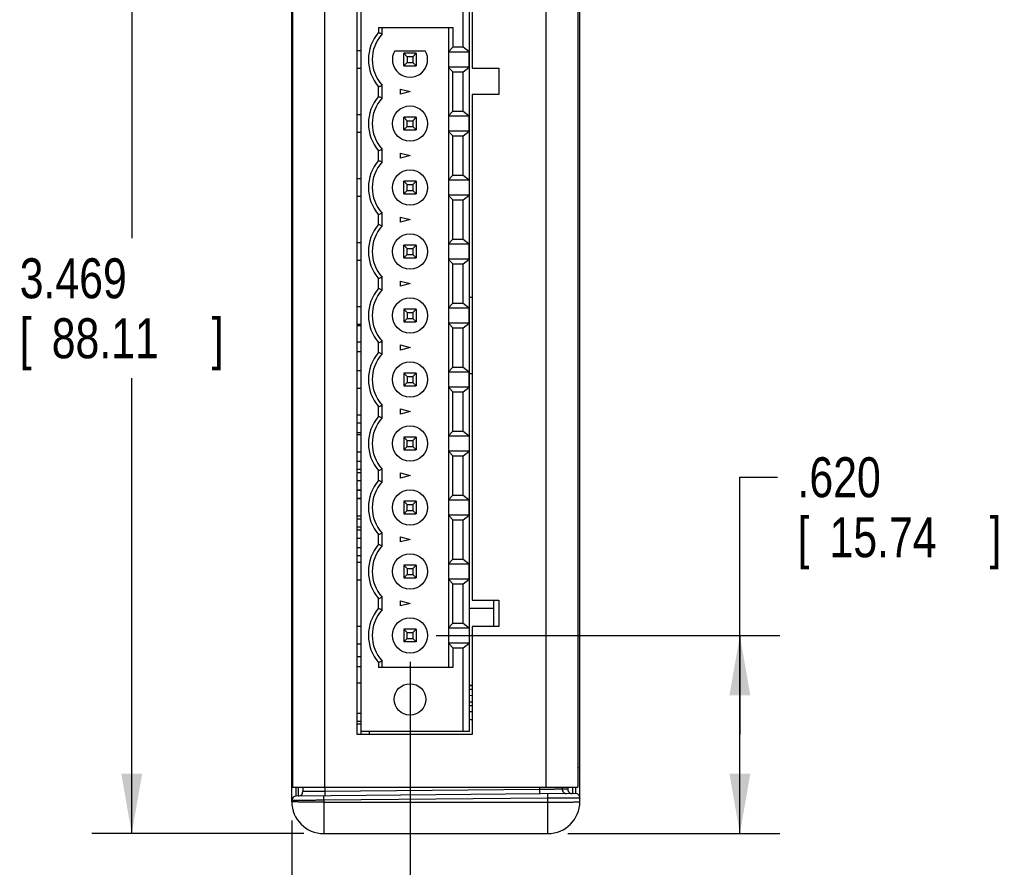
# Model space of a CAD drawing. Header units: inches. Extents: x 0.2 to 16.8, y 0.2 to 10.8.
# Tile 10 of 11: x 7 to 10.1, y 3.9 to 6.5. Entities that reach past the tile are written whole.
import ezdxf

# ---------------------------------------------------------------- set-up
doc = ezdxf.new("R2010")
doc.units = ezdxf.units.IN
doc.header["$LTSCALE"] = 0.935
doc.header["$MEASUREMENT"] = 0
doc.layers.get('0').update_dxf_attribs({"linetype": 'CONTINUOUS'})
doc.layers.add('DIMENSIONS', color=7, linetype='CONTINUOUS')
doc.styles.get("Standard").update_dxf_attribs({"font": 'txt', "width": 0.8})
doc.dimstyles.new('DIMSTYLE_1', dxfattribs={"dimtxt": 0.125, "dimasz": 0.1875, "dimexe": 0.18, "dimexo": 0.0625, "dimgap": 0.09, "dimtad": 0, "dimtih": 1, "dimtoh": 1, "dimdec": 3, "dimzin": 4, "dimdsep": 46, "dimtxsty": 'STANDARD', "dimblk": '_FILLED', "dimblk1": '_FILLED', "dimblk2": '_FILLED', "dimcen": 0.09, "dimadec": 0, "dimazin": 0, "dimtp": 0.01, "dimtm": 0.01, "dimtfac": 1, "dimtdec": 3, "dimtofl": 0, "dimtmove": 0, "dimatfit": 3, "dimldrblk": '_FILLED', "dimfxl": 1, "dimtolj": 1, "dimtzin": 4, "dimarcsym": 0})

# ---------------------------------------------------------------- blocks, each defined once
blk = doc.blocks.new('_FILLED')
at = {"color": 0, "linetype": 'BYBLOCK'}
blk.add_solid([(0, 0), (-1, 0.174), (-1, -0.174)], dxfattribs=at)
blk = doc.blocks.new('*D0')
at = {"layer": 'DIMENSIONS', "color": 2, "linetype": 'CONTINUOUS'}
for p, q in [((7.9189, 7.4329), (7.2564, 7.4329)), ((7.3814, 7.4329), (7.3814, 5.8248)), ((7.3814, 3.9639), (7.3814, 5.3873)), ((7.9189, 3.9639), (7.2564, 3.9639))]:
    blk.add_line(p, q, dxfattribs=at)
at = {"layer": 'DIMENSIONS', "color": 2, "linetype": 'CONTINUOUS', "xscale": 0.1875, "yscale": 0.1875, "zscale": 0.1875}
for p, rotation in [((7.3814, 7.4329), 90), ((7.3814, 3.9639), 270)]:
    blk.add_blockref('_FILLED', p, dxfattribs=dict(at, rotation=rotation))
at = {"layer": 'DIMENSIONS', "color": 2, "linetype": 'CONTINUOUS', "width": 0.8}
for s, p in [('3.469', (7.0314, 5.6373)), ('[', (7.0314, 5.4498)), ('88.11', (7.1314, 5.4498)), (']', (7.6314, 5.4498))]:
    blk.add_text(s, height=0.125, dxfattribs=at).set_placement(p)
blk = doc.blocks.new('*D2')
at = {"layer": 'DIMENSIONS', "color": 2, "linetype": 'CONTINUOUS'}
for p, q in [((9.2814, 4.2736), (9.2814, 5.0779)), ((9.2814, 5.0779), (9.3989, 5.0779)), ((8.3329, 4.5834), (9.4064, 4.5834)), ((9.2814, 4.5834), (9.2814, 4.2736)), ((9.2814, 3.9639), (9.2814, 4.2736)), ((8.7439, 3.9639), (9.4064, 3.9639))]:
    blk.add_line(p, q, dxfattribs=at)
at = {"layer": 'DIMENSIONS', "color": 2, "linetype": 'CONTINUOUS', "xscale": 0.1875, "yscale": 0.1875, "zscale": 0.1875}
for p, rotation in [((9.2814, 4.5834), 90), ((9.2814, 3.9639), 270)]:
    blk.add_blockref('_FILLED', p, dxfattribs=dict(at, rotation=rotation))
at = {"layer": 'DIMENSIONS', "color": 2, "linetype": 'CONTINUOUS', "width": 0.8}
for s, p in [('.620', (9.4614, 5.0154)), ('[', (9.4614, 4.8279)), ('15.74', (9.5614, 4.8279)), (']', (10.0614, 4.8279))]:
    blk.add_text(s, height=0.125, dxfattribs=at).set_placement(p)
blk = doc.blocks.new('*D3')
at = {"layer": 'DIMENSIONS', "color": 2, "linetype": 'CONTINUOUS'}
for p, q in [((8.2508, 4.5012), (8.2508, 3.3389)), ((7.8814, 4.0052), (7.8814, 3.3389)), ((7.8814, 3.4639), (7.5214, 3.4639)), ((8.2508, 3.4639), (8.8284, 3.4639))]:
    blk.add_line(p, q, dxfattribs=at)
at = {"layer": 'DIMENSIONS', "color": 2, "linetype": 'CONTINUOUS', "xscale": 0.1875, "yscale": 0.1875, "zscale": 0.1875}
blk.add_blockref('_FILLED', (7.8814, 3.4639), dxfattribs=at)
at = {"layer": 'DIMENSIONS', "color": 2, "linetype": 'CONTINUOUS', "xscale": 0.1875, "yscale": 0.1875, "zscale": 0.1875, "rotation": 180}
blk.add_blockref('_FILLED', (8.2508, 3.4639), dxfattribs=at)
at = {"layer": 'DIMENSIONS', "color": 2, "linetype": 'CONTINUOUS', "width": 0.8}
for s, p in [('.369', (8.8909, 3.4014)), ('[', (8.8909, 3.2139)), ('9.38', (8.9909, 3.2139)), (']', (9.3909, 3.2139))]:
    blk.add_text(s, height=0.125, dxfattribs=at).set_placement(p)

msp = doc.modelspace()

# ---------------------------------------------------------------- linework, layer by layer
at = {"color": 7, "linetype": 'CONTINUOUS'}
for p, q in [((7.8814, 4.0639), (7.8814, 7.3329)), ((8.7814, 4.0639), (8.7814, 7.3329)), ((7.8839, 7.2879), (7.8839, 4.1089)), ((7.9839, 7.2879), (7.9839, 4.1089)), ((8.6753, 7.2879), (8.6753, 4.1089)), ((8.7753, 7.2879), (8.7753, 4.1089)), ((8.0859, 4.2739), (8.0859, 6.6939)), ((8.0984, 4.2739), (8.0984, 6.6834)), ((8.4173, 6.4218), (8.4173, 6.6834)), ((8.437, 4.2834), (8.437, 6.6834)), ((8.4449, 6.6939), (8.4449, 6.3569)), ((8.1523, 6.4834), (8.1523, 6.4682)), ((8.1523, 6.4834), (8.3848, 6.4834)), ((8.1641, 6.4637), (8.1641, 6.4834)), ((8.3725, 4.4834), (8.3725, 6.4834)), ((8.3848, 6.4834), (8.3848, 6.4218)), ((8.0984, 6.4109), (8.0859, 6.4109)), ((8.203, 6.4109), (8.2985, 6.4109)), ((8.2311, 6.3637), (8.2311, 6.4031)), ((8.2311, 6.4031), (8.2416, 6.3925)), ((8.2704, 6.4031), (8.2311, 6.4031)), ((8.2599, 6.3925), (8.2704, 6.4031)), ((8.2704, 6.4031), (8.2704, 6.3637)), ((8.3848, 6.4218), (8.3725, 6.4087)), ((8.3725, 6.4072), (8.4359, 6.4072)), ((8.4173, 6.4218), (8.3848, 6.4218)), ((8.4359, 6.4072), (8.4173, 6.4218)), ((8.4359, 6.3595), (8.4359, 6.4072)), ((8.2311, 6.3637), (8.2416, 6.3742)), ((8.2416, 6.3925), (8.2416, 6.3742)), ((8.2599, 6.3925), (8.2416, 6.3925)), ((8.2416, 6.3742), (8.2599, 6.3742)), ((8.2599, 6.3925), (8.2599, 6.3742)), ((8.2704, 6.3637), (8.2599, 6.3742)), ((8.0984, 6.3558), (8.0859, 6.3558)), ((8.2311, 6.3637), (8.2704, 6.3637)), ((8.4359, 6.3595), (8.3725, 6.3595)), ((8.3725, 6.358), (8.3848, 6.345)), ((8.3848, 6.2218), (8.3848, 6.345)), ((8.3848, 6.345), (8.4173, 6.345)), ((8.4173, 6.345), (8.4359, 6.3595)), ((8.4173, 6.2218), (8.4173, 6.345)), ((8.4449, 6.3569), (8.5279, 6.3569)), ((8.5279, 6.3569), (8.5279, 6.2739)), ((8.1523, 6.2682), (8.1523, 6.2986)), ((8.1641, 6.2637), (8.1641, 6.3031)), ((8.2212, 6.2755), (8.2212, 6.2913)), ((8.2212, 6.2913), (8.2508, 6.2834)), ((8.2508, 6.2834), (8.2212, 6.2755)), ((8.4449, 6.2739), (8.4449, 4.6939)), ((8.5279, 6.2739), (8.4449, 6.2739)), ((8.3848, 6.2218), (8.3725, 6.2087)), ((8.3848, 6.2218), (8.4173, 6.2218)), ((8.4173, 6.2218), (8.4359, 6.2072)), ((8.0984, 6.2109), (8.0859, 6.2109)), ((8.2311, 6.1637), (8.2311, 6.2031)), ((8.2311, 6.2031), (8.2416, 6.1925)), ((8.2704, 6.2031), (8.2311, 6.2031)), ((8.2416, 6.1742), (8.2416, 6.1925)), ((8.2416, 6.1925), (8.2599, 6.1925)), ((8.2599, 6.1925), (8.2704, 6.2031)), ((8.2599, 6.1925), (8.2599, 6.1742)), ((8.2704, 6.2031), (8.2704, 6.1637)), ((8.3725, 6.2072), (8.4359, 6.2072)), ((8.4359, 6.1595), (8.4359, 6.2072)), ((8.0984, 6.1558), (8.0859, 6.1558)), ((8.2311, 6.1637), (8.2416, 6.1742)), ((8.2311, 6.1637), (8.2704, 6.1637)), ((8.2416, 6.1742), (8.2599, 6.1742)), ((8.2704, 6.1637), (8.2599, 6.1742)), ((8.4359, 6.1595), (8.3725, 6.1595)), ((8.3725, 6.158), (8.3848, 6.145)), ((8.4173, 6.145), (8.4359, 6.1595)), ((8.3848, 6.0218), (8.3848, 6.145)), ((8.3848, 6.145), (8.4173, 6.145)), ((8.4173, 6.0218), (8.4173, 6.145)), ((8.1523, 6.0682), (8.1523, 6.0986)), ((8.1641, 6.0637), (8.1641, 6.1031)), ((8.2212, 6.0755), (8.2212, 6.0913)), ((8.2212, 6.0913), (8.2508, 6.0834)), ((8.2508, 6.0834), (8.2212, 6.0755)), ((8.0984, 6.0109), (8.0859, 6.0109)), ((8.2311, 5.9637), (8.2311, 6.0031)), ((8.2311, 6.0031), (8.2416, 5.9925)), ((8.2704, 6.0031), (8.2311, 6.0031)), ((8.2599, 5.9925), (8.2704, 6.0031)), ((8.2704, 6.0031), (8.2704, 5.9637)), ((8.3848, 6.0218), (8.3725, 6.0087)), ((8.3725, 6.0072), (8.4359, 6.0072)), ((8.3848, 6.0218), (8.4173, 6.0218)), ((8.4173, 6.0218), (8.4359, 6.0072)), ((8.4359, 6.0072), (8.4359, 5.9595)), ((8.2311, 5.9637), (8.2416, 5.9742)), ((8.2416, 5.9742), (8.2416, 5.9925)), ((8.2416, 5.9925), (8.2599, 5.9925)), ((8.2416, 5.9742), (8.2599, 5.9742)), ((8.2599, 5.9925), (8.2599, 5.9742)), ((8.2704, 5.9637), (8.2599, 5.9742)), ((8.0984, 5.9558), (8.0859, 5.9558)), ((8.2311, 5.9637), (8.2704, 5.9637)), ((8.4359, 5.9595), (8.3725, 5.9595)), ((8.3725, 5.958), (8.3848, 5.945)), ((8.3848, 5.8218), (8.3848, 5.945)), ((8.3848, 5.945), (8.4173, 5.945)), ((8.4173, 5.945), (8.4359, 5.9595)), ((8.4173, 5.8218), (8.4173, 5.945)), ((8.1523, 5.8682), (8.1523, 5.8986)), ((8.1641, 5.8637), (8.1641, 5.9031)), ((8.2212, 5.8755), (8.2212, 5.8913)), ((8.2212, 5.8913), (8.2508, 5.8834)), ((8.2508, 5.8834), (8.2212, 5.8755)), ((8.3848, 5.8218), (8.3725, 5.8087)), ((8.3848, 5.8218), (8.4173, 5.8218)), ((8.4173, 5.8218), (8.4359, 5.8072)), ((8.0984, 5.8109), (8.0859, 5.8109)), ((8.2311, 5.7637), (8.2311, 5.8031)), ((8.2311, 5.8031), (8.2416, 5.7925)), ((8.2704, 5.8031), (8.2311, 5.8031)), ((8.2416, 5.7742), (8.2416, 5.7925)), ((8.2416, 5.7925), (8.2599, 5.7925)), ((8.2599, 5.7925), (8.2704, 5.8031)), ((8.2599, 5.7925), (8.2599, 5.7742)), ((8.2704, 5.8031), (8.2704, 5.7637)), ((8.3725, 5.8072), (8.4359, 5.8072)), ((8.4359, 5.7595), (8.4359, 5.8072)), ((8.0984, 5.7558), (8.0859, 5.7558)), ((8.2311, 5.7637), (8.2416, 5.7742)), ((8.2311, 5.7637), (8.2704, 5.7637)), ((8.2416, 5.7742), (8.2599, 5.7742)), ((8.2704, 5.7637), (8.2599, 5.7742)), ((8.4359, 5.7595), (8.3725, 5.7595)), ((8.3725, 5.758), (8.3848, 5.745)), ((8.4173, 5.745), (8.4359, 5.7595)), ((8.3848, 5.6218), (8.3848, 5.745)), ((8.3848, 5.745), (8.4173, 5.745)), ((8.4173, 5.6218), (8.4173, 5.745)), ((8.1523, 5.6682), (8.1523, 5.6986)), ((8.1641, 5.6637), (8.1641, 5.7031)), ((8.2212, 5.6755), (8.2212, 5.6913)), ((8.2212, 5.6913), (8.2508, 5.6834)), ((8.2508, 5.6834), (8.2212, 5.6755)), ((8.437, 5.6409), (8.4449, 5.6409)), ((8.0984, 5.6109), (8.0859, 5.6109)), ((8.2311, 5.6031), (8.2416, 5.5925)), ((8.2311, 5.6031), (8.2311, 5.5637)), ((8.2704, 5.6031), (8.2311, 5.6031)), ((8.2599, 5.5925), (8.2704, 5.6031)), ((8.2704, 5.6031), (8.2704, 5.5637)), ((8.3848, 5.6218), (8.3725, 5.6087)), ((8.3725, 5.6072), (8.4359, 5.6072)), ((8.3848, 5.6218), (8.4173, 5.6218)), ((8.4173, 5.6218), (8.4359, 5.6072)), ((8.4359, 5.5595), (8.4359, 5.6072)), ((8.2311, 5.5637), (8.2416, 5.5742)), ((8.2416, 5.5925), (8.2599, 5.5925)), ((8.2416, 5.5925), (8.2416, 5.5742)), ((8.2416, 5.5742), (8.2599, 5.5742)), ((8.2599, 5.5925), (8.2599, 5.5742)), ((8.2704, 5.5637), (8.2599, 5.5742)), ((8.0984, 5.5558), (8.0859, 5.5558)), ((8.0984, 5.5514), (8.0859, 5.5514)), ((8.2311, 5.5637), (8.2704, 5.5637)), ((8.4359, 5.5595), (8.3725, 5.5595)), ((8.3725, 5.558), (8.3848, 5.545)), ((8.3848, 5.545), (8.4173, 5.545)), ((8.3848, 5.4218), (8.3848, 5.545)), ((8.4173, 5.545), (8.4359, 5.5595)), ((8.4173, 5.4218), (8.4173, 5.545)), ((8.0859, 5.5014), (8.0984, 5.5014)), ((8.1523, 5.4682), (8.1523, 5.4986)), ((8.1641, 5.4637), (8.1641, 5.5031)), ((8.2212, 5.4913), (8.2508, 5.4834)), ((8.2212, 5.4755), (8.2212, 5.4913)), ((8.2508, 5.4834), (8.2212, 5.4755)), ((8.0984, 5.4694), (8.0859, 5.4694)), ((8.3848, 5.4218), (8.3725, 5.4087)), ((8.3848, 5.4218), (8.4173, 5.4218)), ((8.4173, 5.4218), (8.4359, 5.4072)), ((8.0984, 5.4109), (8.0859, 5.4109)), ((8.2704, 5.4031), (8.2311, 5.4031)), ((8.2311, 5.4031), (8.2416, 5.3925)), ((8.2311, 5.4031), (8.2311, 5.3637)), ((8.2416, 5.3925), (8.2599, 5.3925)), ((8.2416, 5.3925), (8.2416, 5.3742)), ((8.2599, 5.3925), (8.2704, 5.4031)), ((8.2599, 5.3925), (8.2599, 5.3742)), ((8.2704, 5.4031), (8.2704, 5.3637)), ((8.3725, 5.4072), (8.4359, 5.4072)), ((8.4359, 5.3595), (8.4359, 5.4072)), ((8.4449, 5.4009), (8.437, 5.4009)), ((8.0984, 5.3558), (8.0859, 5.3558)), ((8.2311, 5.3637), (8.2416, 5.3742)), ((8.2311, 5.3637), (8.2704, 5.3637)), ((8.2416, 5.3742), (8.2599, 5.3742)), ((8.2704, 5.3637), (8.2599, 5.3742)), ((8.4359, 5.3595), (8.3725, 5.3595)), ((8.3725, 5.358), (8.3848, 5.345)), ((8.4173, 5.345), (8.4359, 5.3595)), ((8.3848, 5.345), (8.4173, 5.345)), ((8.3848, 5.2218), (8.3848, 5.345)), ((8.4173, 5.2218), (8.4173, 5.345)), ((8.1523, 5.2682), (8.1523, 5.2986)), ((8.1641, 5.2637), (8.1641, 5.3031)), ((8.2212, 5.2913), (8.2508, 5.2834)), ((8.2212, 5.2755), (8.2212, 5.2913)), ((8.0984, 5.272), (8.0859, 5.272)), ((8.2508, 5.2834), (8.2212, 5.2755)), ((8.0984, 5.2468), (8.0859, 5.2468)), ((8.0984, 5.217), (8.0859, 5.217)), ((8.0984, 5.2169), (8.0859, 5.2169)), ((8.0984, 5.2109), (8.0859, 5.2109)), ((8.2704, 5.2031), (8.2311, 5.2031)), ((8.2311, 5.2031), (8.2416, 5.1925)), ((8.2311, 5.2031), (8.2311, 5.1637)), ((8.2599, 5.1925), (8.2704, 5.2031)), ((8.2704, 5.2031), (8.2704, 5.1637)), ((8.3848, 5.2218), (8.3725, 5.2087)), ((8.3725, 5.2072), (8.4359, 5.2072)), ((8.3848, 5.2218), (8.4173, 5.2218)), ((8.4173, 5.2218), (8.4359, 5.2072)), ((8.4359, 5.2072), (8.4359, 5.1595)), ((8.2311, 5.1637), (8.2416, 5.1742)), ((8.2416, 5.1925), (8.2599, 5.1925)), ((8.2416, 5.1742), (8.2416, 5.1925)), ((8.2416, 5.1742), (8.2599, 5.1742)), ((8.2599, 5.1925), (8.2599, 5.1742)), ((8.2704, 5.1637), (8.2599, 5.1742)), ((8.0984, 5.1558), (8.0859, 5.1558)), ((8.2311, 5.1637), (8.2704, 5.1637)), ((8.4359, 5.1595), (8.3725, 5.1595)), ((8.3725, 5.158), (8.3848, 5.145)), ((8.3848, 5.145), (8.4173, 5.145)), ((8.3848, 5.0218), (8.3848, 5.145)), ((8.4173, 5.145), (8.4359, 5.1595)), ((8.4173, 5.0218), (8.4173, 5.145)), ((8.0984, 5.127), (8.0859, 5.127)), ((8.0984, 5.1269), (8.0859, 5.1269)), ((8.0984, 5.1019), (8.0859, 5.1019)), ((8.0984, 5.1018), (8.0859, 5.1018)), ((8.0984, 5.092), (8.0859, 5.092)), ((8.1523, 5.0682), (8.1523, 5.0986)), ((8.1641, 5.0637), (8.1641, 5.1031)), ((8.2212, 5.0913), (8.2508, 5.0834)), ((8.2212, 5.0755), (8.2212, 5.0913)), ((8.2508, 5.0834), (8.2212, 5.0755)), ((8.0984, 5.0668), (8.0859, 5.0668)), ((8.0984, 5.037), (8.0859, 5.037)), ((8.0984, 5.0369), (8.0859, 5.0369)), ((8.3848, 5.0218), (8.3725, 5.0087)), ((8.3848, 5.0218), (8.4173, 5.0218)), ((8.4173, 5.0218), (8.4359, 5.0072)), ((8.0984, 5.0119), (8.0859, 5.0119)), ((8.0984, 5.0118), (8.0859, 5.0118)), ((8.0984, 5.0109), (8.0859, 5.0109)), ((8.2704, 5.0031), (8.2311, 5.0031)), ((8.2311, 5.0031), (8.2416, 4.9925)), ((8.2311, 5.0031), (8.2311, 4.9637)), ((8.2416, 4.9925), (8.2599, 4.9925)), ((8.2416, 4.9742), (8.2416, 4.9925)), ((8.2599, 4.9925), (8.2704, 5.0031)), ((8.2599, 4.9925), (8.2599, 4.9742)), ((8.2704, 5.0031), (8.2704, 4.9637)), ((8.3725, 5.0072), (8.4359, 5.0072)), ((8.4359, 4.9595), (8.4359, 5.0072)), ((8.0984, 4.9558), (8.0859, 4.9558)), ((8.2311, 4.9637), (8.2416, 4.9742)), ((8.2311, 4.9637), (8.2704, 4.9637)), ((8.2416, 4.9742), (8.2599, 4.9742)), ((8.2704, 4.9637), (8.2599, 4.9742)), ((8.4359, 4.9595), (8.3725, 4.9595)), ((8.3725, 4.958), (8.3848, 4.945)), ((8.4173, 4.945), (8.4359, 4.9595)), ((8.0984, 4.947), (8.0859, 4.947)), ((8.0984, 4.9469), (8.0859, 4.9469)), ((8.0984, 4.9219), (8.0859, 4.9219)), ((8.3848, 4.945), (8.4173, 4.945)), ((8.3848, 4.8218), (8.3848, 4.945)), ((8.4173, 4.8218), (8.4173, 4.945)), ((8.0984, 4.9218), (8.0859, 4.9218)), ((8.0984, 4.912), (8.0859, 4.912)), ((8.1523, 4.8682), (8.1523, 4.8986)), ((8.1641, 4.8637), (8.1641, 4.9031)), ((8.2212, 4.8913), (8.2508, 4.8834)), ((8.2212, 4.8755), (8.2212, 4.8913)), ((8.0984, 4.8868), (8.0859, 4.8868)), ((8.2508, 4.8834), (8.2212, 4.8755)), ((8.0984, 4.857), (8.0859, 4.857)), ((8.0984, 4.8569), (8.0859, 4.8569)), ((8.0984, 4.8319), (8.0859, 4.8319)), ((8.0984, 4.8318), (8.0859, 4.8318)), ((8.0984, 4.8109), (8.0859, 4.8109)), ((8.2704, 4.8031), (8.2311, 4.8031)), ((8.2311, 4.8031), (8.2416, 4.7925)), ((8.2311, 4.8031), (8.2311, 4.7637)), ((8.2599, 4.7925), (8.2704, 4.8031)), ((8.2704, 4.8031), (8.2704, 4.7637)), ((8.3848, 4.8218), (8.3725, 4.8087)), ((8.3725, 4.8072), (8.4359, 4.8072)), ((8.3848, 4.8218), (8.4173, 4.8218)), ((8.4173, 4.8218), (8.4359, 4.8072)), ((8.4359, 4.7595), (8.4359, 4.8072)), ((8.2311, 4.7637), (8.2416, 4.7742)), ((8.2416, 4.7925), (8.2599, 4.7925)), ((8.2416, 4.7925), (8.2416, 4.7742)), ((8.2416, 4.7742), (8.2599, 4.7742)), ((8.2599, 4.7925), (8.2599, 4.7742)), ((8.2704, 4.7637), (8.2599, 4.7742)), ((8.0984, 4.7558), (8.0859, 4.7558)), ((8.2311, 4.7637), (8.2704, 4.7637)), ((8.4359, 4.7595), (8.3725, 4.7595)), ((8.3725, 4.758), (8.3848, 4.745)), ((8.3848, 4.745), (8.4173, 4.745)), ((8.3848, 4.6218), (8.3848, 4.745)), ((8.4173, 4.745), (8.4359, 4.7595)), ((8.4173, 4.6218), (8.4173, 4.745)), ((8.1523, 4.6682), (8.1523, 4.6986)), ((8.1641, 4.6637), (8.1641, 4.7031)), ((8.2212, 4.6913), (8.2508, 4.6834)), ((8.2212, 4.6755), (8.2212, 4.6913)), ((8.2508, 4.6834), (8.2212, 4.6755)), ((8.4449, 4.6939), (8.5279, 4.6939)), ((8.5124, 4.6109), (8.5124, 4.6939)), ((8.5279, 4.6939), (8.5279, 4.6109)), ((8.5124, 4.6679), (8.437, 4.6679)), ((8.3848, 4.6218), (8.3725, 4.6087)), ((8.3848, 4.6218), (8.4173, 4.6218)), ((8.4173, 4.6218), (8.4359, 4.6072)), ((8.0984, 4.6109), (8.0859, 4.6109)), ((8.2704, 4.6031), (8.2311, 4.6031)), ((8.2311, 4.6031), (8.2416, 4.5925)), ((8.2311, 4.6031), (8.2311, 4.5637)), ((8.2416, 4.5925), (8.2599, 4.5925)), ((8.2416, 4.5742), (8.2416, 4.5925)), ((8.2599, 4.5925), (8.2704, 4.6031)), ((8.2599, 4.5925), (8.2599, 4.5742)), ((8.2704, 4.6031), (8.2704, 4.5637)), ((8.3725, 4.6072), (8.4359, 4.6072)), ((8.4359, 4.6072), (8.4359, 4.5595)), ((8.5279, 4.6109), (8.4449, 4.6109)), ((8.4449, 4.6109), (8.4449, 4.2739)), ((8.0984, 4.5558), (8.0859, 4.5558)), ((8.2416, 4.5742), (8.2311, 4.5637)), ((8.2704, 4.5637), (8.2311, 4.5637)), ((8.2416, 4.5742), (8.2599, 4.5742)), ((8.2599, 4.5742), (8.2704, 4.5637)), ((8.4359, 4.5595), (8.3725, 4.5595)), ((8.3725, 4.558), (8.3848, 4.545)), ((8.4173, 4.545), (8.4359, 4.5595)), ((8.3848, 4.545), (8.4173, 4.545)), ((8.3848, 4.545), (8.3848, 4.4834)), ((8.4173, 4.2834), (8.4173, 4.545)), ((8.0859, 4.5174), (8.0984, 4.5174)), ((8.1523, 4.4986), (8.1523, 4.4834)), ((8.1641, 4.4834), (8.1641, 4.5031)), ((8.0984, 4.4854), (8.0859, 4.4854)), ((8.3848, 4.4834), (8.1523, 4.4834)), ((8.0984, 4.4338), (8.0859, 4.4338)), ((8.437, 4.4279), (8.4449, 4.4279)), ((8.437, 4.4269), (8.4449, 4.4269)), ((8.437, 4.4151), (8.4449, 4.4153)), ((8.4449, 4.3953), (8.437, 4.3951)), ((8.4449, 4.3753), (8.437, 4.3751)), ((8.0984, 4.3393), (8.0859, 4.3393)), ((8.437, 4.3648), (8.4449, 4.3649)), ((8.4449, 4.3449), (8.437, 4.3448)), ((8.0984, 4.3143), (8.0859, 4.3143)), ((8.4449, 4.3199), (8.437, 4.3198)), ((7.8839, 4.3028), (7.8814, 4.3028)), ((8.0984, 4.3056), (8.0859, 4.3056)), ((8.437, 4.2834), (8.0984, 4.2834)), ((8.123, 4.2834), (8.123, 4.2739)), ((8.4449, 4.2739), (8.0859, 4.2739)), ((7.8814, 4.172), (7.8839, 4.172)), ((7.8814, 4.1614), (7.8839, 4.1614)), ((8.7814, 4.1691), (8.7753, 4.1691)), ((7.8839, 4.1089), (8.7753, 4.1089)), ((7.9164, 4.1089), (7.9164, 4.0953)), ((7.9852, 4.1089), (7.9852, 4.096)), ((8.6553, 4.1018), (7.9852, 4.096)), ((8.6553, 4.1089), (8.6553, 4.1018)), ((8.7265, 4.1089), (8.7265, 4.1026)), ((8.7436, 4.1027), (8.7265, 4.1026)), ((8.7675, 4.0891), (7.895, 4.0814)), ((7.9814, 4.0682), (7.9813, 4.0822)), ((8.6814, 4.0743), (7.9814, 4.0682)), ((7.9814, 4.0682), (7.9814, 3.9639)), ((7.9814, 4.0621), (8.6814, 4.0621)), ((8.6814, 4.0743), (8.6813, 4.0883)), ((8.6814, 3.9639), (8.6814, 4.0743)), ((7.9814, 3.9639), (8.6814, 3.9639))]:
    msp.add_line(p, q, dxfattribs=at)
for centre, radius in [((8.2508, 6.1834), 0.0551), ((8.2508, 5.9834), 0.0551), ((8.2508, 5.7834), 0.0551), ((8.2508, 5.5834), 0.0551), ((8.2508, 5.3834), 0.0551), ((8.2508, 5.1834), 0.0551), ((8.2508, 4.9834), 0.0551), ((8.2508, 4.7834), 0.0551), ((8.2508, 4.5834), 0.0551), ((8.2508, 4.3834), 0.0492)]:
    msp.add_circle(centre, radius, dxfattribs=at)
for centre, radius, start, end in [((8.2508, 6.3834), 0.1299, 139.2509, 220.7491), ((8.2508, 6.3834), 0.1181, 137.1666, 222.8334), ((8.2508, 6.3834), 0.0551, 150, 30), ((8.2508, 6.1834), 0.1299, 139.2509, 220.7491), ((8.2508, 6.1834), 0.1181, 137.1666, 222.8334), ((8.2508, 5.9834), 0.1299, 139.2509, 220.7491), ((8.2508, 5.9834), 0.1181, 137.1666, 222.8334), ((8.2508, 5.7834), 0.1299, 139.2509, 220.7491), ((8.2508, 5.7834), 0.1181, 137.1666, 222.8334), ((8.2508, 5.5834), 0.1299, 139.2509, 220.7491), ((8.2508, 5.5834), 0.1181, 137.1666, 222.8334), ((8.2508, 5.3834), 0.1299, 139.2509, 220.7491), ((8.2508, 5.3834), 0.1181, 137.1666, 222.8334), ((8.2508, 5.1834), 0.1299, 139.2509, 220.7491), ((8.2508, 5.1834), 0.1181, 137.1666, 222.8334), ((8.2508, 4.9834), 0.1299, 139.2509, 220.7491), ((8.2508, 4.9834), 0.1181, 137.1666, 222.8334), ((8.2508, 4.7834), 0.1299, 139.2509, 220.7491), ((8.2508, 4.7834), 0.1181, 137.1666, 222.8334), ((8.2508, 4.5834), 0.1299, 139.2509, 220.7491), ((8.2508, 4.5834), 0.1181, 137.1666, 222.8334), ((7.9014, 4.2126), 0.02, 151.167, 180), ((7.9026, 4.0953), 0.0138, 270.5, 360), ((7.8952, 4.0677), 0.0138, 90.5, 180), ((7.9814, 4.0639), 0.1, 180, 270), ((8.6814, 4.0639), 0.1, 270, 360), ((8.7676, 4.0753), 0.0138, 0, 90.5)]:
    msp.add_arc(centre, radius, start, end, dxfattribs=at)
for points, knots in [([(8.1523, 6.4682), (8.1537, 6.4677), (8.1563, 6.4667), (8.1603, 6.4652), (8.1629, 6.4642), (8.1641, 6.4637)], [0, 0, 0, 0, 0.340149, 0.67345, 1, 1, 1, 1]), ([(8.1523, 6.2986), (8.1537, 6.2991), (8.1563, 6.3001), (8.1603, 6.3016), (8.1629, 6.3026), (8.1641, 6.3031)], [0, 0, 0, 0, 0.340149, 0.67345, 1, 1, 1, 1]), ([(8.1523, 6.2682), (8.1537, 6.2677), (8.1563, 6.2667), (8.1603, 6.2652), (8.1629, 6.2642), (8.1641, 6.2637)], [0, 0, 0, 0, 0.340149, 0.67345, 1, 1, 1, 1]), ([(8.1523, 6.0986), (8.1537, 6.0991), (8.1563, 6.1001), (8.1603, 6.1016), (8.1629, 6.1026), (8.1641, 6.1031)], [0, 0, 0, 0, 0.340149, 0.67345, 1, 1, 1, 1]), ([(8.1523, 6.0682), (8.1537, 6.0677), (8.1563, 6.0667), (8.1603, 6.0652), (8.1629, 6.0642), (8.1641, 6.0637)], [0, 0, 0, 0, 0.340149, 0.67345, 1, 1, 1, 1]), ([(8.1641, 5.9031), (8.1629, 5.9026), (8.1603, 5.9016), (8.1563, 5.9001), (8.1537, 5.8991), (8.1523, 5.8986)], [0, 0, 0, 0, 0.326435, 0.659734, 1, 1, 1, 1]), ([(8.1523, 5.8682), (8.1537, 5.8677), (8.1563, 5.8667), (8.1603, 5.8652), (8.1629, 5.8642), (8.1641, 5.8637)], [0, 0, 0, 0, 0.340149, 0.67345, 1, 1, 1, 1]), ([(8.1641, 5.7031), (8.1629, 5.7026), (8.1603, 5.7016), (8.1563, 5.7001), (8.1537, 5.6991), (8.1523, 5.6986)], [0, 0, 0, 0, 0.326435, 0.659734, 1, 1, 1, 1]), ([(8.1523, 5.6682), (8.1537, 5.6677), (8.1563, 5.6667), (8.1603, 5.6652), (8.1629, 5.6642), (8.1641, 5.6637)], [0, 0, 0, 0, 0.340149, 0.67345, 1, 1, 1, 1]), ([(8.1523, 5.4986), (8.1537, 5.4991), (8.1563, 5.5001), (8.1603, 5.5016), (8.1629, 5.5026), (8.1641, 5.5031)], [0, 0, 0, 0, 0.340149, 0.67345, 1, 1, 1, 1]), ([(8.1523, 5.4682), (8.1537, 5.4677), (8.1563, 5.4667), (8.1603, 5.4652), (8.1629, 5.4642), (8.1641, 5.4637)], [0, 0, 0, 0, 0.340149, 0.67345, 1, 1, 1, 1]), ([(8.1523, 5.2986), (8.1537, 5.2991), (8.1563, 5.3001), (8.1603, 5.3016), (8.1629, 5.3026), (8.1641, 5.3031)], [0, 0, 0, 0, 0.340149, 0.67345, 1, 1, 1, 1]), ([(8.1523, 5.2682), (8.1537, 5.2677), (8.1563, 5.2667), (8.1603, 5.2652), (8.1629, 5.2642), (8.1641, 5.2637)], [0, 0, 0, 0, 0.340149, 0.67345, 1, 1, 1, 1]), ([(8.1641, 5.1031), (8.1629, 5.1026), (8.1603, 5.1016), (8.1563, 5.1001), (8.1537, 5.0991), (8.1523, 5.0986)], [0, 0, 0, 0, 0.326435, 0.659734, 1, 1, 1, 1]), ([(8.1523, 5.0682), (8.1537, 5.0677), (8.1563, 5.0667), (8.1603, 5.0652), (8.1629, 5.0642), (8.1641, 5.0637)], [0, 0, 0, 0, 0.340149, 0.67345, 1, 1, 1, 1]), ([(8.1641, 4.9031), (8.1629, 4.9026), (8.1603, 4.9016), (8.1563, 4.9001), (8.1537, 4.8991), (8.1523, 4.8986)], [0, 0, 0, 0, 0.326435, 0.659734, 1, 1, 1, 1]), ([(8.1523, 4.8682), (8.1537, 4.8677), (8.1563, 4.8667), (8.1603, 4.8652), (8.1629, 4.8642), (8.1641, 4.8637)], [0, 0, 0, 0, 0.340149, 0.67345, 1, 1, 1, 1]), ([(8.1523, 4.6986), (8.1537, 4.6991), (8.1563, 4.7001), (8.1603, 4.7016), (8.1629, 4.7026), (8.1641, 4.7031)], [0, 0, 0, 0, 0.340149, 0.67345, 1, 1, 1, 1]), ([(8.1523, 4.6682), (8.1537, 4.6677), (8.1563, 4.6667), (8.1603, 4.6652), (8.1629, 4.6642), (8.1641, 4.6637)], [0, 0, 0, 0, 0.340149, 0.67345, 1, 1, 1, 1]), ([(8.1641, 4.5031), (8.1629, 4.5026), (8.1603, 4.5016), (8.1563, 4.5001), (8.1537, 4.4991), (8.1523, 4.4986)], [0, 0, 0, 0, 0.326435, 0.659734, 1, 1, 1, 1]), ([(7.8839, 4.2151), (7.8838, 4.215), (7.8835, 4.2147), (7.883, 4.2141), (7.8824, 4.2132), (7.882, 4.2123), (7.8816, 4.2114), (7.8814, 4.2105), (7.8814, 4.2098), (7.8814, 4.2095)], [0, 0, 0, 0, 0.048991, 0.218338, 0.382197, 0.541228, 0.69642, 0.848916, 1, 1, 1, 1]), ([(7.8815, 4.2148), (7.8815, 4.2147), (7.8814, 4.214), (7.8814, 4.2133), (7.8814, 4.2126)], [0, 0, 0, 0, 0.096738, 1, 1, 1, 1]), ([(7.8819, 4.2169), (7.8818, 4.2168), (7.8817, 4.2163), (7.8817, 4.2159), (7.8816, 4.2155)], [0, 0, 0, 0, 0.289102, 1, 1, 1, 1]), ([(7.8824, 4.2188), (7.8823, 4.2187), (7.8823, 4.2184), (7.8822, 4.2181), (7.8821, 4.2179)], [0, 0, 0, 0, 0.46761, 1, 1, 1, 1]), ([(7.8839, 4.2221), (7.8838, 4.222), (7.8835, 4.2214), (7.8829, 4.2203), (7.8825, 4.2192), (7.8824, 4.2188)], [0, 0, 0, 0, 0.080816, 0.592525, 1, 1, 1, 1]), ([(7.8814, 4.1976), (7.8814, 4.198), (7.8815, 4.1989), (7.8818, 4.2001), (7.8824, 4.2013), (7.8831, 4.2024), (7.8836, 4.203), (7.8839, 4.2032)], [0, 0, 0, 0, 0.201654, 0.406599, 0.617763, 0.83743, 1, 1, 1, 1]), ([(7.895, 4.0814), (7.895, 4.0814), (7.8951, 4.082), (7.8949, 4.0826), (7.895, 4.0841), (7.895, 4.0859), (7.895, 4.0883), (7.8949, 4.0912), (7.8949, 4.0946), (7.8949, 4.0984), (7.8949, 4.1027), (7.8949, 4.1062), (7.8949, 4.1083), (7.8949, 4.1089)], [0, 0, 0, 0, 0.009986, 0.039812, 0.089273, 0.158016, 0.24557, 0.35135, 0.474654, 0.614655, 0.7704, 0.940821, 1, 1, 1, 1]), ([(7.9027, 4.0815), (7.9028, 4.0815), (7.9026, 4.0821), (7.9028, 4.0827), (7.9028, 4.0842), (7.9028, 4.086), (7.9028, 4.0884), (7.9028, 4.0913), (7.9028, 4.0947), (7.9029, 4.0985), (7.9029, 4.1028), (7.9029, 4.1063), (7.9029, 4.1084), (7.9029, 4.1089)], [0, 0, 0, 0, 0.010021, 0.039936, 0.089553, 0.158536, 0.246411, 0.35258, 0.476316, 0.616772, 0.772988, 0.943898, 1, 1, 1, 1]), ([(7.9852, 4.096), (7.9832, 4.096), (7.9792, 4.0959), (7.9732, 4.0959), (7.9673, 4.0958), (7.9616, 4.0958), (7.9561, 4.0957), (7.9508, 4.0956), (7.9457, 4.0956), (7.941, 4.0955), (7.9366, 4.0955), (7.9325, 4.0955), (7.9289, 4.0954), (7.9257, 4.0954), (7.923, 4.0954), (7.9207, 4.0953), (7.9189, 4.0953), (7.9176, 4.0953), (7.9168, 4.0953), (7.9165, 4.0953), (7.9164, 4.0953)], [0, 0, 0, 0, 0.087706, 0.174614, 0.260076, 0.343455, 0.424133, 0.501511, 0.575016, 0.644103, 0.708261, 0.767015, 0.81993, 0.866614, 0.906723, 0.939957, 0.966072, 0.98487, 0.99621, 1, 1, 1, 1]), ([(7.9852, 4.096), (7.9852, 4.0954), (7.9852, 4.0943), (7.9852, 4.0927), (7.9852, 4.0911), (7.9852, 4.0896), (7.9852, 4.0882), (7.9852, 4.0869), (7.9852, 4.0857), (7.9852, 4.0847), (7.9851, 4.0839), (7.9851, 4.0832), (7.9851, 4.0827), (7.9851, 4.0824), (7.9851, 4.0822), (7.985, 4.0822)], [0, 0, 0, 0, 0.120474, 0.23919, 0.354417, 0.464477, 0.567765, 0.662777, 0.748128, 0.822575, 0.885036, 0.934604, 0.970564, 0.992416, 1, 1, 1, 1]), ([(8.6553, 4.1018), (8.6554, 4.1013), (8.6554, 4.1002), (8.6554, 4.0986), (8.6554, 4.097), (8.6554, 4.0955), (8.6554, 4.0941), (8.6554, 4.0928), (8.6554, 4.0916), (8.6553, 4.0906), (8.6553, 4.0897), (8.6553, 4.089), (8.6553, 4.0885), (8.6552, 4.0883), (8.6553, 4.0881), (8.6552, 4.0881)], [0, 0, 0, 0, 0.120474, 0.23919, 0.354417, 0.464477, 0.567765, 0.662777, 0.748128, 0.822575, 0.885036, 0.934604, 0.970564, 0.992416, 1, 1, 1, 1]), ([(8.7265, 4.1026), (8.7264, 4.1026), (8.7259, 4.1026), (8.7249, 4.1026), (8.7234, 4.1026), (8.7214, 4.1025), (8.7189, 4.1025), (8.716, 4.1025), (8.7126, 4.1024), (8.7088, 4.1024), (8.7046, 4.1024), (8.7001, 4.1023), (8.6952, 4.1023), (8.6901, 4.1022), (8.6847, 4.1022), (8.679, 4.1021), (8.6733, 4.102), (8.6674, 4.102), (8.6614, 4.1019), (8.6574, 4.1019), (8.6553, 4.1018)], [0, 0, 0, 0, 0.006622, 0.020518, 0.041579, 0.069647, 0.104509, 0.145905, 0.193524, 0.24701, 0.305967, 0.369954, 0.438498, 0.511089, 0.58719, 0.666237, 0.747648, 0.830823, 0.915149, 1, 1, 1, 1]), ([(8.7265, 4.1026), (8.7265, 4.102), (8.7266, 4.1009), (8.7269, 4.0993), (8.7274, 4.0977), (8.7281, 4.0961), (8.729, 4.0947), (8.73, 4.0934), (8.7312, 4.0922), (8.7325, 4.0912), (8.734, 4.0903), (8.7355, 4.0896), (8.7371, 4.0892), (8.7387, 4.0889), (8.7399, 4.0888), (8.7404, 4.0888)], [0, 0, 0, 0, 0.076946, 0.153891, 0.230834, 0.307772, 0.384706, 0.461635, 0.538558, 0.615476, 0.692388, 0.769296, 0.846199, 0.9231, 1, 1, 1, 1]), ([(8.7446, 4.1089), (8.7445, 4.1082), (8.7444, 4.1069), (8.7443, 4.1052), (8.7441, 4.1039), (8.7439, 4.1032), (8.7437, 4.1027), (8.7436, 4.1027)], [0, 0, 0, 0, 0.340637, 0.62066, 0.823492, 0.948384, 1, 1, 1, 1]), ([(8.7436, 4.1027), (8.7436, 4.1022), (8.7437, 4.1011), (8.744, 4.0994), (8.7445, 4.0978), (8.7452, 4.0963), (8.7461, 4.0949), (8.7471, 4.0935), (8.7483, 4.0924), (8.7496, 4.0913), (8.751, 4.0905), (8.7526, 4.0898), (8.7542, 4.0893), (8.7558, 4.089), (8.757, 4.089), (8.7575, 4.089)], [0, 0, 0, 0, 0.076946, 0.153891, 0.230834, 0.307772, 0.384706, 0.461635, 0.538558, 0.615476, 0.692388, 0.769296, 0.846199, 0.9231, 1, 1, 1, 1]), ([(8.7588, 4.1089), (8.7588, 4.1079), (8.7588, 4.1056), (8.7586, 4.1022), (8.7585, 4.0988), (8.7583, 4.0959), (8.7582, 4.0935), (8.758, 4.0916), (8.7579, 4.0902), (8.7577, 4.0895), (8.7576, 4.089), (8.7575, 4.089)], [0, 0, 0, 0, 0.150871, 0.343279, 0.512826, 0.658352, 0.778876, 0.873614, 0.942011, 0.983825, 1, 1, 1, 1]), ([(8.7677, 4.1089), (8.7677, 4.1079), (8.7677, 4.1056), (8.7676, 4.1022), (8.7676, 4.0989), (8.7676, 4.096), (8.7676, 4.0935), (8.7675, 4.0917), (8.7676, 4.0902), (8.7674, 4.0896), (8.7676, 4.0891), (8.7675, 4.0891)], [0, 0, 0, 0, 0.148003, 0.34203, 0.512959, 0.659619, 0.781008, 0.876297, 0.944834, 0.986156, 1, 1, 1, 1]), ([(7.9814, 4.0682), (7.9788, 4.0682), (7.9736, 4.0681), (7.9658, 4.0681), (7.9581, 4.068), (7.9506, 4.0679), (7.9432, 4.0679), (7.9361, 4.0679), (7.9292, 4.0678), (7.9227, 4.0678), (7.9166, 4.0677), (7.9108, 4.0677), (7.9055, 4.0677), (7.9007, 4.0677), (7.8963, 4.0676), (7.8925, 4.0676), (7.8892, 4.0676), (7.8865, 4.0676), (7.8844, 4.0677), (7.8827, 4.0675), (7.882, 4.0678), (7.8814, 4.0676), (7.8814, 4.0677)], [0, 0, 0, 0, 0.078452, 0.156421, 0.233427, 0.308996, 0.38266, 0.453966, 0.522474, 0.587762, 0.649426, 0.707087, 0.760389, 0.809003, 0.852628, 0.890997, 0.923871, 0.95105, 0.972364, 0.987683, 0.996913, 1, 1, 1, 1]), ([(7.9814, 4.0621), (7.9788, 4.0621), (7.9736, 4.0621), (7.9658, 4.0621), (7.9581, 4.0622), (7.9506, 4.0622), (7.9432, 4.0623), (7.9361, 4.0623), (7.9292, 4.0624), (7.9227, 4.0624), (7.9166, 4.0625), (7.9108, 4.0626), (7.9055, 4.0627), (7.9007, 4.0628), (7.8963, 4.0629), (7.8925, 4.0631), (7.8892, 4.0632), (7.8865, 4.0633), (7.8844, 4.0634), (7.8827, 4.0635), (7.882, 4.0637), (7.8814, 4.0638), (7.8814, 4.0639)], [0, 0, 0, 0, 0.07841, 0.156337, 0.2333, 0.308825, 0.382447, 0.453712, 0.522181, 0.587431, 0.649061, 0.706691, 0.759967, 0.808559, 0.85217, 0.890531, 0.923407, 0.950598, 0.971938, 0.987306, 0.996629, 1, 1, 1, 1]), ([(8.7814, 4.0753), (8.7814, 4.0752), (8.7807, 4.0754), (8.78, 4.0751), (8.7784, 4.0752), (8.7763, 4.0751), (8.7736, 4.0751), (8.7703, 4.0751), (8.7665, 4.075), (8.7621, 4.075), (8.7573, 4.0749), (8.752, 4.0749), (8.7462, 4.0748), (8.74, 4.0748), (8.7335, 4.0747), (8.7267, 4.0746), (8.7196, 4.0746), (8.7122, 4.0745), (8.7047, 4.0745), (8.697, 4.0744), (8.6892, 4.0743), (8.684, 4.0743), (8.6814, 4.0743)], [0, 0, 0, 0, 0.00309, 0.012324, 0.027647, 0.048964, 0.076145, 0.109022, 0.147391, 0.191016, 0.239629, 0.292928, 0.350586, 0.412247, 0.477531, 0.546035, 0.617339, 0.691001, 0.766568, 0.843575, 0.921546, 1, 1, 1, 1]), ([(8.6814, 4.0621), (8.684, 4.0621), (8.6892, 4.0621), (8.6969, 4.0621), (8.7046, 4.0622), (8.7121, 4.0622), (8.7195, 4.0623), (8.7266, 4.0623), (8.7335, 4.0624), (8.74, 4.0624), (8.7461, 4.0625), (8.7519, 4.0626), (8.7572, 4.0627), (8.7621, 4.0628), (8.7665, 4.0629), (8.7703, 4.0631), (8.7736, 4.0632), (8.7763, 4.0633), (8.7784, 4.0634), (8.78, 4.0635), (8.7808, 4.0637), (8.7814, 4.0638), (8.7814, 4.0639)], [0, 0, 0, 0, 0.077989, 0.155529, 0.23227, 0.307772, 0.381515, 0.452911, 0.521447, 0.586758, 0.648463, 0.70618, 0.759549, 0.808227, 0.85191, 0.890336, 0.923269, 0.950508, 0.971888, 0.987284, 0.996624, 1, 1, 1, 1])]:
    msp.add_open_spline(points, degree=3, knots=knots, dxfattribs=at)
for points in [[(7.8816, 4.2155), (7.8816, 4.2153), (7.8815, 4.2151), (7.8815, 4.2148)], [(7.8821, 4.2179), (7.882, 4.2176), (7.8819, 4.2173), (7.8819, 4.2169)]]:
    msp.add_open_spline(points, degree=3, dxfattribs=at)

# ---------------------------------------------------------------- dimensions: what is measured, and where the dimension line sits
at = {"layer": 'DIMENSIONS', "color": 2, "linetype": 'CONTINUOUS'}
for base, p1, p2, angle, picture, middle in [((7.3814, 3.9639), (7.9189, 7.4329), (7.9189, 3.9639), 270, '*D0', (7.3814, 5.606)), ((9.2813885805, 4.5833663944), (8.7438885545, 3.9638663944), (8.3329357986, 4.5833663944), 90, '*D2', (9.8113885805, 4.9841131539))]:
    dim = msp.add_linear_dim(base=base, p1=p1, p2=p2, angle=angle, dimstyle='DIMSTYLE_1', dxfattribs=at)
    dim.commit()
    dim.dimension.update_dxf_attribs({"geometry": picture, "text_midpoint": middle, "dimtype": 160})
dim = msp.add_linear_dim(base=(8.2508, 3.4639), p1=(7.8814, 4.0052), p2=(8.2508, 4.5012), dimstyle='DIMSTYLE_1', dxfattribs=at)
dim.commit()
dim.dimension.update_dxf_attribs({"geometry": '*D3', "text_midpoint": (9.1909, 3.3701), "dimtype": 160})

doc.saveas('drawing.dxf')
